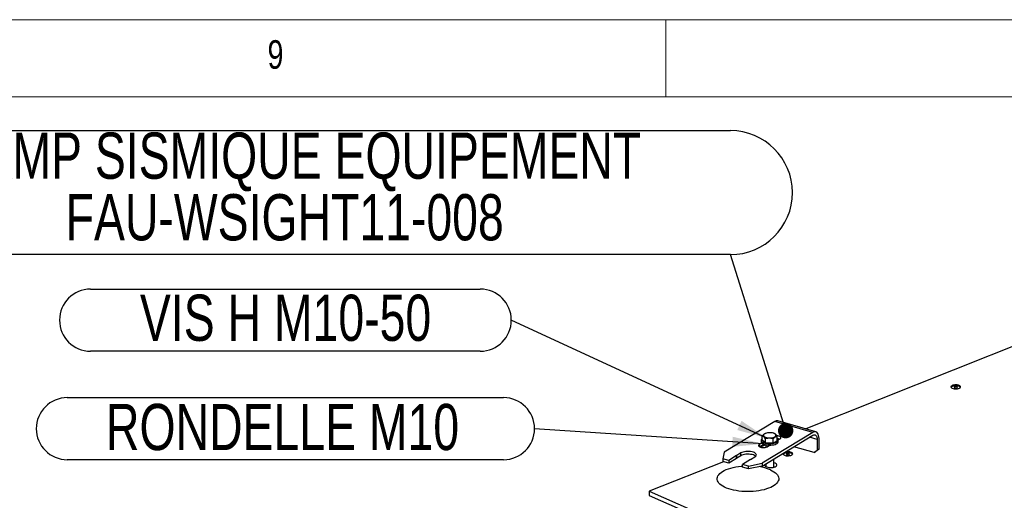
# Model space of a CAD drawing. Header units: millimetres. Extents: x 5 to 589, y 5 to 415.
# Tile 74 of 95: x 405 to 469, y 384 to 415. Entities that reach past the tile are written whole.
import ezdxf

# ---------------------------------------------------------------- set-up
doc = ezdxf.new("R2010")
doc.units = ezdxf.units.MM
doc.layers.add('NOTES', color=6, linetype='Continuous')
doc.layers.add('TRAIT-FORT', color=4, linetype='Continuous', lineweight=25)
doc.styles.add('SLDTEXTSTYLE0', font='TXT', dxfattribs={"width": 0.75})
doc.dimstyles.new('SLDDIMSTYLE3', dxfattribs={"dimtxt": 0.18, "dimasz": 2, "dimexe": 0, "dimexo": 0.0625, "dimgap": 0, "dimtad": 0, "dimtih": 1, "dimtoh": 1, "dimdec": 0, "dimrnd": 1e-09, "dimzin": 0, "dimdsep": 46, "dimtxsty": 'Standard', "dimsah": 1, "dimcen": 0.09, "dimadec": 0, "dimazin": 0, "dimtfac": 2, "dimtdec": 0, "dimtofl": 0, "dimtmove": 0, "dimatfit": 3, "dimfxl": 0, "dimfrac": 2, "dimtolj": 1, "dimtzin": 0, "dimarcsym": 0})
doc.dimstyles.new('SLDDIMSTYLE7', dxfattribs={"dimtxt": 0.18, "dimasz": 1, "dimexe": 0, "dimexo": 0.0625, "dimgap": 0, "dimtad": 0, "dimtih": 1, "dimtoh": 1, "dimdec": 0, "dimrnd": 1e-09, "dimzin": 0, "dimdsep": 46, "dimtxsty": 'Standard', "dimblk1": 'DOT', "dimblk2": 'DOT', "dimsah": 1, "dimcen": 0.09, "dimadec": 0, "dimazin": 0, "dimtfac": 1, "dimtdec": 0, "dimtofl": 0, "dimtmove": 0, "dimatfit": 3, "dimldrblk": 'DOT', "dimfxl": 0, "dimfrac": 2, "dimtolj": 1, "dimtzin": 0, "dimarcsym": 0})

# ---------------------------------------------------------------- blocks, each defined once
blk = doc.blocks.new('SW_NOTE_10')
at = {"layer": 'NOTES', "color": 0}
for p, q in [((-57.736, 8.05), (0, 8.05)), ((0, 0), (-57.736, 0))]:
    blk.add_line(p, q, dxfattribs=at)
blk.add_arc((0, 4.025), 4.025, 270, 90, dxfattribs=at)
at = {"layer": 'NOTES', "color": 0, "char_height": 3, "attachment_point": 2, "style": 'SLDTEXTSTYLE0'}
for s, insert in [('CLAMP SISMIQUE EQUIPEMENT', (-29.111, 7.927)), ('FAU-WSIGHT11-008', (-28.914, 3.927))]:
    blk.add_mtext(s, dxfattribs=dict(at, insert=insert))
blk = doc.blocks.new('_Dot')
at = {"color": 0, "linetype": 'ByBlock', "lineweight": -2}
blk.add_line((-0.5, 0), (-1, 0), dxfattribs=at)
at = {"color": 0, "linetype": 'ByBlock', "const_width": 0.5}
blk.add_lwpolyline([(-0.25, 0, 1), (0.25, 0, 1)], format="xyb", close=True, dxfattribs=at)
blk = doc.blocks.new('SW_NOTE_11')
at = {"layer": 'NOTES', "color": 0}
for p, q in [((-27.296, 2.013), (-2.013, 2.013)), ((-2.013, -2.013), (-27.296, -2.013))]:
    blk.add_line(p, q, dxfattribs=at)
for centre, start, end in [((-27.296, 0), 90, 270), ((-2.013, 0), 270, 90)]:
    blk.add_arc(centre, 2.013, start, end, dxfattribs=at)
at = {"layer": 'NOTES', "color": 0, "insert": (-14.646, 1.656), "char_height": 3, "attachment_point": 2, "style": 'SLDTEXTSTYLE0'}
blk.add_mtext('VIS H M10-50', dxfattribs=at)
blk = doc.blocks.new('SW_NOTE_13')
at = {"layer": 'NOTES', "color": 0}
for p, q in [((-30.314, 2.013), (-2.013, 2.013)), ((-2.013, -2.013), (-30.314, -2.013))]:
    blk.add_line(p, q, dxfattribs=at)
for centre, start, end in [((-30.314, 0), 90, 270), ((-2.013, 0), 270, 90)]:
    blk.add_arc(centre, 2.013, start, end, dxfattribs=at)
at = {"layer": 'NOTES', "color": 0, "insert": (-16.35, 1.61), "char_height": 3, "attachment_point": 2, "style": 'SLDTEXTSTYLE0'}
blk.add_mtext('RONDELLE M10', dxfattribs=at)

msp = doc.modelspace()

# ---------------------------------------------------------------- linework, layer by layer
at = {"color": 7, "linetype": 'Continuous', "lineweight": 18}
for p, q in [((589, 415), (5, 415)), ((447, 410), (447, 415)), ((584, 410), (10, 410))]:
    msp.add_line(p, q, dxfattribs=at)
at = {"layer": 'TRAIT-FORT', "color": 4, "linetype": 'Continuous', "lineweight": 25}
for p, q in [((484.5803, 399.7977), (456.0782, 388.4367)), ((465.7856, 391.1818), (465.7018, 391.1484)), ((465.7018, 391.1484), (465.7287, 391.1015)), ((465.7287, 391.1015), (465.8394, 391.088)), ((465.8963, 391.1683), (465.7856, 391.1818)), ((465.7859, 391.0945), (465.7856, 391.1818)), ((465.8394, 391.088), (465.9232, 391.1214)), ((465.9232, 391.1214), (465.8963, 391.1683)), ((465.8965, 391.1107), (465.8963, 391.1683)), ((454.0737, 388.9172), (450.7915, 386.9178)), ((456.5439, 388.2108), (454.0737, 388.9172)), ((456.7381, 388.248), (454.2679, 388.9544)), ((453.2579, 387.7135), (453.2571, 387.9858)), ((456.5439, 388.2108), (453.2616, 386.2114)), ((453.2621, 386.0297), (456.5444, 388.0292)), ((453.5032, 388.1561), (453.4736, 388.1467)), ((453.4813, 387.5313), (453.4805, 387.8036)), ((453.9714, 387.522), (453.9707, 387.7943)), ((454.0317, 388.1445), (453.9903, 388.1575)), ((454.2381, 387.6949), (454.2373, 387.9672)), ((454.2979, 387.7271), (454.2957, 387.7262)), ((454.2958, 387.7258), (454.4209, 387.802)), ((454.3611, 387.7896), (454.3611, 387.773)), ((454.3611, 387.773), (454.3648, 387.7679)), ((456.8294, 387.7478), (456.3212, 387.8932)), ((456.8294, 387.7478), (456.8313, 387.0666)), ((456.9448, 387.1357), (456.9429, 387.817)), ((453.2396, 387.5247), (453.0756, 387.4248)), ((453.076, 387.2821), (453.0756, 387.4248)), ((453.3939, 387.4367), (453.1114, 387.2646)), ((453.4975, 387.4081), (453.1246, 387.2594)), ((453.198, 387.7027), (453.1982, 387.6119)), ((453.4813, 387.5313), (453.2579, 387.7135)), ((453.9714, 387.522), (453.4813, 387.5313)), ((453.4988, 387.4078), (453.4992, 387.2531)), ((453.5697, 387.2835), (453.7337, 387.3834)), ((453.9714, 387.522), (454.2381, 387.6949)), ((454.2982, 387.6149), (454.298, 387.7057)), ((456.6261, 386.8984), (455.3072, 387.2755)), ((456.9448, 387.1357), (456.7395, 386.9675)), ((456.8313, 387.0666), (456.9448, 387.1357)), ((450.7915, 386.9178), (450.7117, 386.5007)), ((451.0822, 386.3947), (450.7117, 386.5007)), ((450.7117, 386.5007), (450.7122, 386.319)), ((451.593, 386.7058), (451.0822, 386.3947)), ((451.5935, 386.5242), (451.0827, 386.213)), ((451.5935, 386.5242), (451.593, 386.7058)), ((451.8769, 386.8786), (451.6026, 386.7115)), ((451.6031, 386.5298), (451.6026, 386.7115)), ((451.8774, 386.6969), (451.6031, 386.5298)), ((451.8774, 386.6969), (451.8769, 386.8786)), ((452.4987, 386.4468), (451.988, 386.1357)), ((452.5079, 386.4526), (452.7822, 386.6197)), ((454.0029, 385.9471), (454.0014, 386.4801)), ((454.8972, 386.8417), (454.8134, 386.8083)), ((454.8134, 386.8083), (454.8403, 386.7614)), ((454.8403, 386.7614), (454.951, 386.7479)), ((455.0079, 386.8282), (454.8972, 386.8417)), ((454.8975, 386.7544), (454.8972, 386.8417)), ((454.951, 386.7479), (455.0348, 386.7813)), ((455.0348, 386.7813), (455.0079, 386.8282)), ((455.0081, 386.7706), (455.0079, 386.8282)), ((456.6261, 386.8984), (456.8313, 387.0666)), ((456.7395, 386.9675), (456.6261, 386.8984)), ((450.7431, 386.3102), (445.9265, 384.3903)), ((451.0827, 386.213), (450.7122, 386.319)), ((451.0822, 386.3947), (451.0827, 386.213)), ((452.3585, 386.0297), (451.988, 386.1357)), ((451.9885, 385.954), (451.988, 386.1357)), ((452.359, 385.8481), (451.9885, 385.954)), ((452.3585, 386.0297), (453.2616, 386.2114)), ((452.359, 385.8481), (452.3585, 386.0297)), ((453.2621, 386.0297), (452.359, 385.8481)), ((453.2616, 386.2114), (453.2621, 386.0297)), ((453.5022, 386.176), (453.5028, 385.9899)), ((445.9265, 384.3903), (473.4387, 372.3089)), ((445.9265, 384.3903), (445.9273, 384.1178)), ((445.9273, 384.1178), (473.4394, 372.0364))]:
    msp.add_line(p, q, dxfattribs=at)
at = {"layer": 'TRAIT-FORT', "color": 4, "linetype": 'Continuous', "lineweight": 25, "flags": 128}
for points in [[(466.0411, 391.2555), (465.9826, 391.2757), (465.9142, 391.2893), (465.8399, 391.2957), (465.764, 391.2945), (465.6909, 391.2857), (465.6249, 391.2698), (465.5698, 391.2479), (465.5288, 391.221), (465.5042, 391.1909), (465.4976, 391.1593), (465.5093, 391.1279), (465.5386, 391.0987), (465.5838, 391.0733), (465.6423, 391.0531), (465.7106, 391.0395), (465.7849, 391.0331), (465.8608, 391.0343), (465.9339, 391.0431), (465.9999, 391.059), (466.0551, 391.0809), (466.0961, 391.1078), (466.1206, 391.1379), (466.1272, 391.1695), (466.1156, 391.2009), (466.0863, 391.2301), (466.0411, 391.2555)], [(465.5619, 391.0798), (465.5392, 391.1043), (465.53, 391.1337), (465.5386, 391.1631), (465.5643, 391.1908), (465.6057, 391.2149), (465.6601, 391.234), (465.724, 391.2469), (465.7935, 391.2527), (465.8642, 391.2512), (465.9316, 391.2423), (465.9916, 391.2267), (466.0403, 391.2053), (466.0747, 391.1795), (466.0926, 391.1508), (466.0929, 391.1212), (466.0756, 391.0925), (466.0634, 391.0812)], [(453.2003, 387.7239), (453.2001, 387.6827), (453.2176, 387.6421), (453.2521, 387.6036), (453.3026, 387.5683), (453.3673, 387.5373), (453.4443, 387.5117), (453.5311, 387.4923), (453.6248, 387.4797), (453.7225, 387.4744), (453.821, 387.4764), (453.9172, 387.4857), (454.0079, 387.5021), (454.0903, 387.5249), (454.1616, 387.5536), (454.2197, 387.587), (454.2626, 387.6242), (454.289, 387.664), (454.298, 387.7051), (454.2893, 387.7462), (454.2632, 387.7859), (454.2378, 387.81)], [(453.3876, 387.9444), (453.4337, 387.915), (453.4935, 387.8902), (453.5643, 387.8711), (453.6432, 387.8587), (453.7266, 387.8534), (453.8108, 387.8555), (453.8923, 387.8649), (453.9675, 387.8811), (454.033, 387.9035), (454.086, 387.9311), (454.1243, 387.9627), (454.146, 387.9969), (454.1503, 388.0321), (454.137, 388.067), (454.1066, 388.0998), (454.0605, 388.1293), (454.0008, 388.1541), (453.9299, 388.1731), (453.8511, 388.1856), (453.7677, 388.1908), (453.6834, 388.1887), (453.6019, 388.1794), (453.5267, 388.1631), (453.4612, 388.1407), (453.4082, 388.1131), (453.37, 388.0816), (453.3482, 388.0474), (453.3439, 388.0121), (453.3573, 387.9773), (453.3876, 387.9444)], [(454.4209, 387.802), (454.4565, 387.8313), (454.4729, 387.8633), (454.4689, 387.896), (454.4448, 387.9271), (454.4022, 387.9545), (454.3441, 387.9764), (454.2744, 387.9911), (454.213, 387.9971)], [(456.9429, 387.817), (456.9365, 387.9237), (456.9183, 388.0199), (456.8888, 388.1025), (456.8488, 388.1691), (456.7996, 388.2176), (456.7427, 388.2466), (456.6798, 388.2552), (456.6129, 388.2432), (456.5439, 388.2108)], [(456.5444, 388.0292), (456.5998, 388.0542), (456.6531, 388.0607), (456.7022, 388.0487), (456.7454, 388.0184), (456.7809, 387.971), (456.8073, 387.9085), (456.8237, 387.8331), (456.8294, 387.7478)], [(453.0756, 387.4248), (453.04, 387.3955), (453.0236, 387.3634), (453.0276, 387.3307), (453.0517, 387.2996), (453.0943, 387.2722), (453.1524, 387.2504), (453.2221, 387.2357), (453.2987, 387.229), (453.3769, 387.2308), (453.4514, 387.2411), (453.5172, 387.259), (453.5697, 387.2835)], [(453.1982, 387.6119), (453.2004, 387.5918), (453.2179, 387.5513), (453.2524, 387.5127), (453.3028, 387.4774), (453.3676, 387.4465), (453.4446, 387.4209), (453.5313, 387.4015), (453.6251, 387.3889), (453.7228, 387.3835), (453.8213, 387.3855), (453.9174, 387.3949), (454.0082, 387.4112), (454.0905, 387.4341), (454.1619, 387.4627), (454.22, 387.4962), (454.2629, 387.5334), (454.2893, 387.5732), (454.2982, 387.6143), (454.2982, 387.6149)], [(452.7822, 386.6197), (452.8318, 386.6568), (452.8644, 386.6971), (452.8787, 386.7392), (452.8743, 386.7815), (452.8513, 386.8228), (452.8106, 386.8616), (452.7535, 386.8965), (452.682, 386.9265), (452.5984, 386.9503), (452.5057, 386.9674), (452.4071, 386.977), (452.3057, 386.9788), (452.2052, 386.9729), (452.1089, 386.9593), (452.0202, 386.9385), (451.9419, 386.9113), (451.8769, 386.8786)], [(452.8288, 386.6654), (452.8111, 386.6799), (452.754, 386.7149), (452.6825, 386.7448), (452.5989, 386.7687), (452.5063, 386.7857), (452.4076, 386.7953), (452.3062, 386.7972), (452.2057, 386.7912), (452.1094, 386.7776), (452.0207, 386.7569), (451.9424, 386.7297), (451.8774, 386.6969)], [(454.6188, 386.8562), (454.6158, 386.8508), (454.6092, 386.8192), (454.6209, 386.7878), (454.6502, 386.7586), (454.6954, 386.7331), (454.7539, 386.713), (454.8222, 386.6994), (454.8965, 386.693), (454.9724, 386.6942), (455.0455, 386.703), (455.1115, 386.7188), (455.1667, 386.7408), (455.2077, 386.7676), (455.2322, 386.7978), (455.2388, 386.8294), (455.2272, 386.8608), (455.1979, 386.89), (455.1527, 386.9154)], [(454.6735, 386.7397), (454.6508, 386.7642), (454.6416, 386.7936), (454.6502, 386.823), (454.6759, 386.8507), (454.7173, 386.8748), (454.7717, 386.8939), (454.8356, 386.9068), (454.9051, 386.9126), (454.9758, 386.911), (455.0432, 386.9022), (455.1032, 386.8865), (455.1519, 386.8652), (455.1863, 386.8393), (455.2042, 386.8107), (455.2045, 386.7811), (455.1872, 386.7524), (455.175, 386.7411)], [(453.785, 385.7845), (453.9075, 385.7254), (454.0161, 385.6617), (454.1099, 385.594), (454.1881, 385.5229), (454.25, 385.449), (454.295, 385.373), (454.3228, 385.2955), (454.3332, 385.2173), (454.3259, 385.1389), (454.3012, 385.0611), (454.2591, 384.9846), (454.2001, 384.91), (454.1248, 384.838), (454.0336, 384.7693), (453.9276, 384.7044), (453.8075, 384.6439), (453.6744, 384.5883), (453.5296, 384.5382), (453.3743, 384.4939), (453.2098, 384.4559), (453.0376, 384.4245), (452.8592, 384.3999), (452.6762, 384.3825), (452.4902, 384.3722), (452.3028, 384.3693), (452.1157, 384.3737), (451.9305, 384.3855), (451.7488, 384.4045), (451.5723, 384.4305), (451.4024, 384.4633), (451.2407, 384.5026), (451.0887, 384.5481), (450.9475, 384.5994), (450.8186, 384.6561), (450.7029, 384.7175), (450.6016, 384.7833), (450.5155, 384.8527), (450.4454, 384.9253), (450.3919, 385.0003), (450.3554, 385.0772), (450.3363, 385.1551), (450.3347, 385.2335), (450.3508, 385.3117), (450.3842, 385.3889), (450.4348, 385.4646), (450.502, 385.5379), (450.5854, 385.6084), (450.6841, 385.6753), (450.7973, 385.738), (450.924, 385.7961), (451.0631, 385.849), (451.2133, 385.8963), (451.3734, 385.9375), (451.5419, 385.9722), (451.7174, 386.0002), (451.8983, 386.0213), (451.9883, 386.029)], [(453.4252, 386.129), (453.4161, 386.0936), (453.4255, 386.0577), (453.4531, 386.0235), (453.4977, 385.9926), (453.5572, 385.9665), (453.6288, 385.9463), (453.7092, 385.9331), (453.7945, 385.9275), (453.8809, 385.9296), (453.9642, 385.9395), (454.0407, 385.9566), (454.1066, 385.9802), (454.1589, 386.0091), (454.1952, 386.0421), (454.2138, 386.0774), (454.2138, 386.1136), (454.1952, 386.1489), (454.1588, 386.1816), (454.1065, 386.2103), (454.1065, 386.2103)], [(454.1065, 386.2103), (454.0406, 386.2336), (454.0021, 386.2431)], [(454.0486, 385.959), (454.0413, 385.9611), (454.0028, 385.9706)]]:
    msp.add_lwpolyline(points, dxfattribs=at)
at = {"layer": 'TRAIT-FORT', "color": 4, "linetype": 'Continuous', "lineweight": 25}
for centre, radius, start, end in [((454.2126, 388.7176), 0.2432, 76.852919, 124.827878), ((453.3604, 387.6752), 0.1673, 127.87743, 163.068955), ((454.1992, 387.2963), 0.5189, 68.939313, 85.734026), ((451.8016, 386.3632), 0.4012, 119.743745, 121.338112), ((451.8021, 386.1815), 0.4012, 119.743745, 121.338112), ((452.3059, 386.7635), 0.3707, 301.337454, 303.018091), ((454.9235, 386.31), 0.6473, 69.263996, 106.225707), ((452.6168, 382.9994), 3.0201, 67.243987, 81.682993)]:
    msp.add_arc(centre, radius, start, end, dxfattribs=at)
for points, knots in [([(453.4741, 388.1452), (453.4674, 388.1435), (453.4369, 388.136), (453.3844, 388.1053), (453.3182, 388.0523), (453.2776, 388.0081), (453.2571, 387.9858)], [0, 0, 0, 0, 0.0940058, 0.4270635, 0.7109067, 1, 1, 1, 1]), ([(453.4805, 387.8036), (453.4521, 387.8406), (453.405, 387.9017), (453.3368, 387.9552), (453.291, 387.9768), (453.2647, 387.9838), (453.2571, 387.9858)], [0, 0, 0, 0, 0.3855495, 0.6376419, 0.8965462, 1, 1, 1, 1]), ([(453.9707, 387.7943), (453.9281, 387.805), (453.842, 387.8268), (453.7146, 387.8366), (453.5928, 387.8281), (453.5182, 387.8118), (453.4805, 387.8036)], [0, 0, 0, 0, 0.2646049, 0.5349477, 0.7653431, 1, 1, 1, 1]), ([(453.9707, 387.7943), (453.9938, 387.8192), (454.0405, 387.8697), (454.1098, 387.922), (454.1761, 387.9542), (454.2168, 387.9628), (454.2373, 387.9672)], [0, 0, 0, 0, 0.2646049, 0.5349477, 0.7653431, 1, 1, 1, 1]), ([(454.2373, 387.9672), (454.2089, 388.0042), (454.1618, 388.0654), (454.0937, 388.1186), (454.0542, 388.138), (454.0341, 388.1437), (454.0328, 388.144)], [0, 0, 0, 0, 0.4220558, 0.6980179, 0.981437, 1, 1, 1, 1])]:
    msp.add_open_spline(points, degree=3, knots=knots, dxfattribs=at)

# ---------------------------------------------------------------- block references
at = {"layer": 'NOTES', "color": 211}
for name, p in [('SW_NOTE_10', (451.195, 399.7484)), ('SW_NOTE_11', (436.9811, 395.4966)), ('SW_NOTE_13', (438.4906, 388.4526))]:
    msp.add_blockref(name, p, dxfattribs=at)

# ---------------------------------------------------------------- texts
at = {"layer": 'NOTES', "color": 211, "insert": (421.1667, 413.668), "char_height": 1.8521, "attachment_point": 1, "style": 'SLDTEXTSTYLE0'}
msp.add_mtext('9', dxfattribs=at)

# ---------------------------------------------------------------- leaders
at = {"layer": 'NOTES', "color": 211}
for points, dimstyle in [([(454.7794, 388.3243), (451.195, 399.7484)], 'SLDDIMSTYLE7'), ([(453.5933, 387.8254), (436.9811, 395.4966)], 'SLDDIMSTYLE3'), ([(453.3198, 387.4681), (438.4906, 388.4526)], 'SLDDIMSTYLE3')]:
    msp.add_leader(points, dimstyle=dimstyle, dxfattribs=at)

doc.saveas('drawing.dxf')
